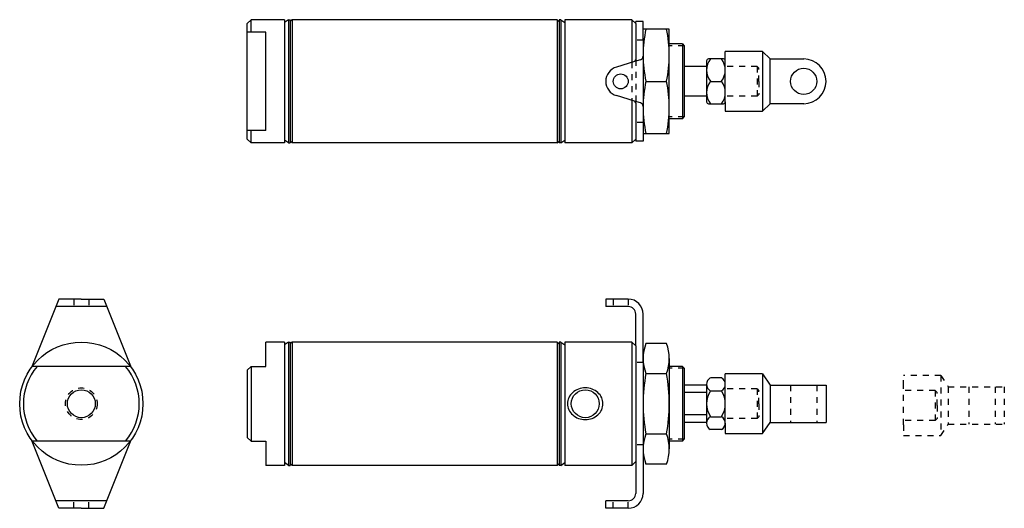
# Model space of a CAD drawing. Extents: x 20.7 to 37.2, y 3 to 11.2.
import ezdxf

# ---------------------------------------------------------------- set-up
doc = ezdxf.new("R2010")
doc.units = 0
doc.header["$LTSCALE"] = 0.25
doc.header["$MEASUREMENT"] = 0
doc.linetypes.add('HIDDEN', pattern=[0.375, 0.25, -0.125])
doc.layers.get('0').update_dxf_attribs({"linetype": 'CONTINUOUS'})

msp = doc.modelspace()

# ---------------------------------------------------------------- linework, layer by layer
for p, q in [((24.53, 11.142), (24.592, 11.205)), ((24.53, 9.205), (24.53, 11.142)), ((24.842, 11.205), (24.592, 11.205)), ((24.592, 10.994), (24.592, 11.205)), ((25.155, 11.205), (24.842, 11.205)), ((25.155, 11.205), (25.155, 9.142)), ((25.217, 11.205), (25.155, 11.158)), ((25.217, 11.205), (25.217, 9.142)), ((25.217, 11.205), (25.249, 11.205)), ((25.249, 11.205), (25.249, 9.142)), ((25.28, 11.205), (25.249, 11.173)), ((25.28, 11.205), (25.28, 9.142)), ((29.717, 11.205), (25.28, 11.205)), ((29.717, 11.205), (29.749, 11.173)), ((29.717, 11.205), (29.717, 9.142)), ((29.78, 11.205), (29.749, 11.205)), ((29.749, 11.205), (29.749, 9.142)), ((29.78, 11.205), (29.842, 11.158)), ((29.78, 11.205), (29.78, 9.142)), ((29.842, 11.205), (29.842, 9.142)), ((30.967, 11.205), (29.842, 11.205)), ((30.967, 11.205), (30.967, 10.492)), ((31.03, 11.142), (30.967, 11.205)), ((31.155, 11.173), (31.03, 11.173)), ((31.03, 11.142), (31.03, 11.173)), ((31.03, 11.142), (31.03, 10.534)), ((31.155, 10.861), (31.155, 11.173)), ((31.592, 11.048), (31.155, 11.048)), ((31.592, 10.173), (31.592, 11.048)), ((24.842, 10.994), (24.53, 10.994)), ((24.842, 9.353), (24.842, 10.994)), ((31.155, 10.861), (31.155, 10.595)), ((31.811, 10.798), (31.592, 10.798)), ((31.811, 10.798), (31.811, 9.548)), ((31.811, 10.798), (31.842, 10.767)), ((31.842, 10.767), (31.842, 9.58)), ((31.155, 10.595), (31.155, 9.752)), ((32.499, 10.548), (32.249, 10.548)), ((32.53, 10.517), (32.53, 10.673)), ((33.155, 10.673), (32.53, 10.673)), ((33.155, 10.673), (33.155, 9.673)), ((33.28, 10.548), (33.155, 10.673)), ((33.28, 10.548), (33.842, 10.548)), ((33.28, 9.798), (33.28, 10.548)), ((31.008, 10.504), (30.707, 10.413)), ((31.111, 10.535), (31.008, 10.504)), ((32.217, 10.423), (31.842, 10.423)), ((32.217, 10.517), (32.217, 9.83)), ((32.53, 10.173), (32.53, 10.517)), ((31.202, 10.173), (31.546, 10.173)), ((31.592, 9.298), (31.592, 10.173)), ((32.28, 10.173), (32.467, 10.173)), ((32.53, 9.83), (32.53, 10.173)), ((31.008, 9.843), (30.707, 9.934)), ((32.217, 9.923), (31.842, 9.923)), ((30.967, 9.855), (30.967, 9.142)), ((31.111, 9.812), (31.008, 9.843)), ((31.03, 9.813), (31.03, 9.205)), ((31.155, 9.752), (31.155, 9.486)), ((32.249, 9.798), (32.499, 9.798)), ((32.53, 9.83), (32.53, 9.673)), ((33.155, 9.673), (33.28, 9.798)), ((33.842, 9.798), (33.28, 9.798)), ((31.811, 9.548), (31.842, 9.58)), ((32.53, 9.673), (33.155, 9.673)), ((31.155, 9.486), (31.155, 9.173)), ((31.811, 9.548), (31.592, 9.548)), ((24.842, 9.353), (24.53, 9.353)), ((24.592, 9.142), (24.592, 9.353)), ((31.155, 9.298), (31.592, 9.298)), ((24.53, 9.205), (24.592, 9.142)), ((24.842, 9.142), (24.592, 9.142)), ((25.155, 9.142), (24.842, 9.142)), ((25.217, 9.142), (25.155, 9.189)), ((25.217, 9.142), (25.249, 9.142)), ((25.28, 9.142), (25.249, 9.173)), ((29.717, 9.142), (25.28, 9.142)), ((29.717, 9.142), (29.749, 9.173)), ((29.78, 9.142), (29.749, 9.142)), ((29.78, 9.142), (29.842, 9.189)), ((29.78, 9.142), (29.842, 9.189)), ((30.967, 9.142), (29.842, 9.142)), ((30.967, 9.142), (31.03, 9.205)), ((31.03, 9.205), (31.03, 9.173)), ((31.155, 9.173), (31.03, 9.173)), ((21.377, 6.529), (20.917, 5.385)), ((21.752, 6.529), (21.377, 6.529)), ((21.752, 6.529), (22.127, 6.529)), ((22.127, 6.529), (22.586, 5.385)), ((30.53, 6.529), (30.53, 6.404)), ((30.905, 6.529), (30.53, 6.529)), ((30.905, 6.404), (30.53, 6.404)), ((31.03, 5.747), (31.03, 6.279)), ((31.155, 5.466), (31.155, 6.279)), ((24.842, 5.404), (24.842, 5.81)), ((25.155, 5.81), (24.842, 5.81)), ((25.217, 5.81), (25.155, 5.763)), ((25.155, 5.81), (25.155, 3.747)), ((25.217, 5.81), (25.249, 5.81)), ((25.217, 5.81), (25.217, 3.747)), ((25.28, 5.81), (25.249, 5.779)), ((25.249, 5.81), (25.249, 3.747)), ((29.717, 5.81), (25.28, 5.81)), ((25.28, 5.81), (25.28, 3.747)), ((29.717, 5.81), (29.717, 3.747)), ((29.717, 5.81), (29.749, 5.779)), ((29.749, 5.81), (29.749, 3.747)), ((29.78, 5.81), (29.749, 5.81)), ((29.78, 5.81), (29.78, 3.747)), ((29.78, 5.81), (29.842, 5.763)), ((30.967, 5.81), (29.842, 5.81)), ((29.842, 5.81), (29.842, 3.747)), ((31.03, 5.747), (30.967, 5.81)), ((30.967, 5.81), (30.967, 3.747)), ((31.546, 5.789), (31.202, 5.789)), ((31.03, 5.747), (31.03, 3.81)), ((31.155, 5.466), (31.155, 4.091)), ((31.592, 5.536), (31.592, 4.021)), ((22.572, 5.404), (20.931, 5.404)), ((24.592, 5.404), (24.53, 5.341)), ((24.53, 5.341), (24.53, 4.216)), ((24.592, 5.404), (24.842, 5.404)), ((24.592, 5.404), (24.592, 4.154)), ((31.202, 5.284), (31.546, 5.284)), ((31.811, 5.404), (31.592, 5.404)), ((31.842, 5.372), (31.811, 5.404)), ((31.811, 5.404), (31.811, 4.154)), ((31.842, 5.372), (31.842, 4.185)), ((32.53, 5.103), (32.53, 5.279)), ((33.155, 5.279), (32.53, 5.279)), ((33.155, 5.279), (33.28, 5.091)), ((33.155, 5.279), (33.155, 4.279)), ((32.467, 5.212), (32.28, 5.212)), ((32.217, 5.091), (31.842, 5.091)), ((32.217, 4.966), (31.842, 4.966)), ((32.217, 5.091), (32.217, 4.466)), ((32.28, 4.995), (32.467, 4.995)), ((32.53, 4.454), (32.53, 5.103)), ((33.28, 5.091), (34.217, 5.091)), ((33.28, 5.091), (33.28, 4.466)), ((34.217, 5.091), (34.217, 4.466)), ((32.217, 4.591), (31.842, 4.591)), ((32.217, 4.466), (31.842, 4.466)), ((32.28, 4.562), (32.467, 4.562)), ((32.53, 4.454), (32.53, 4.279)), ((33.155, 4.279), (33.28, 4.466)), ((33.28, 4.466), (34.217, 4.466)), ((32.467, 4.346), (32.28, 4.346)), ((21.377, 3.029), (20.917, 4.172)), ((22.572, 4.154), (20.931, 4.154)), ((22.127, 3.029), (22.586, 4.172)), ((24.53, 4.216), (24.592, 4.154)), ((24.592, 4.154), (24.842, 4.154)), ((24.842, 4.154), (24.842, 3.747)), ((31.202, 4.273), (31.546, 4.273)), ((31.811, 4.154), (31.592, 4.154)), ((31.811, 4.154), (31.842, 4.185)), ((32.53, 4.279), (33.155, 4.279)), ((31.155, 4.091), (31.155, 3.279)), ((25.217, 3.747), (25.155, 3.794)), ((29.78, 3.747), (29.842, 3.794)), ((29.78, 3.747), (29.842, 3.794)), ((30.967, 3.747), (31.03, 3.81)), ((31.03, 3.81), (31.03, 3.279)), ((25.155, 3.747), (24.842, 3.747)), ((25.217, 3.747), (25.249, 3.747)), ((25.28, 3.747), (25.249, 3.779)), ((29.717, 3.747), (25.28, 3.747)), ((29.717, 3.747), (29.749, 3.779)), ((29.78, 3.747), (29.749, 3.747)), ((30.967, 3.747), (29.842, 3.747)), ((31.546, 3.768), (31.202, 3.768)), ((30.905, 3.154), (30.53, 3.154)), ((30.53, 3.029), (30.53, 3.154)), ((21.752, 3.029), (21.377, 3.029)), ((21.752, 3.029), (22.127, 3.029)), ((30.905, 3.029), (30.53, 3.029))]:
    msp.add_line(p, q)
at = {"linetype": 'HIDDEN'}
for p, q in [((31.155, 10.861), (31.03, 10.861)), ((31.842, 10.767), (31.592, 10.767)), ((30.967, 10.492), (30.967, 9.855)), ((31.03, 10.534), (31.03, 9.813)), ((33.061, 10.423), (32.53, 10.423)), ((33.061, 10.423), (33.061, 9.923)), ((33.061, 10.423), (33.092, 10.392)), ((33.092, 10.173), (33.092, 10.392)), ((33.092, 10.173), (33.092, 9.955)), ((33.061, 9.923), (32.53, 9.923)), ((33.061, 9.923), (33.092, 9.955)), ((31.842, 9.58), (31.592, 9.58)), ((31.155, 9.486), (31.03, 9.486)), ((21.627, 6.529), (21.627, 6.404)), ((21.877, 6.529), (21.877, 6.404)), ((30.655, 6.529), (30.655, 6.404)), ((30.905, 6.529), (30.905, 6.404)), ((31.155, 5.466), (31.03, 5.466)), ((31.842, 5.372), (31.592, 5.372)), ((35.512, 5.074), (35.512, 5.249)), ((36.137, 5.249), (35.512, 5.249)), ((36.137, 5.249), (36.262, 5.062)), ((36.137, 5.249), (36.137, 4.249)), ((33.061, 5.029), (32.53, 5.029)), ((33.061, 5.029), (33.061, 4.529)), ((33.061, 5.029), (33.092, 4.997)), ((33.092, 4.779), (33.092, 4.997)), ((33.624, 5.091), (33.624, 4.466)), ((34.061, 5.091), (34.061, 4.466)), ((35.512, 4.425), (35.512, 5.074)), ((36.043, 4.999), (35.512, 4.999)), ((36.043, 4.999), (36.043, 4.499)), ((36.043, 4.999), (36.075, 4.968)), ((36.075, 4.749), (36.075, 4.968)), ((36.262, 5.062), (37.2, 5.062)), ((36.262, 5.062), (36.262, 4.437)), ((36.606, 5.062), (36.606, 4.437)), ((37.044, 5.062), (37.044, 4.437)), ((37.2, 5.062), (37.2, 4.437)), ((33.092, 4.779), (33.092, 4.56)), ((36.075, 4.749), (36.075, 4.531)), ((33.061, 4.529), (32.53, 4.529)), ((33.061, 4.529), (33.092, 4.56)), ((36.043, 4.499), (35.512, 4.499)), ((36.043, 4.499), (36.075, 4.531)), ((35.512, 4.425), (35.512, 4.249)), ((36.137, 4.249), (36.262, 4.437)), ((36.262, 4.437), (37.2, 4.437)), ((31.842, 4.185), (31.592, 4.185)), ((35.512, 4.249), (36.137, 4.249)), ((31.155, 4.091), (31.03, 4.091)), ((21.627, 3.029), (21.627, 3.154)), ((21.877, 3.029), (21.877, 3.154)), ((30.655, 3.029), (30.655, 3.154)), ((30.905, 3.029), (30.905, 3.154))]:
    msp.add_line(p, q, dxfattribs=at)
at = {"linetype": 'Continuous'}
for p, q in [((22.177, 6.404), (21.326, 6.404)), ((22.177, 3.154), (21.326, 3.154))]:
    msp.add_line(p, q, dxfattribs=at)
msp.add_lwpolyline([(30.483, 4.779, 0.108818), (30.461, 4.879, 0.102186), (30.396, 4.966, 0.094021), (30.301, 5.024, 0.088963), (30.186, 5.044, 0.088963), (30.071, 5.024, 0.094021), (29.976, 4.966, 0.102186), (29.911, 4.879, 0.108818), (29.889, 4.779, 0.108818), (29.911, 4.678, 0.102186), (29.976, 4.591, 0.094021), (30.071, 4.534, 0.088963), (30.186, 4.513, 0.088963), (30.301, 4.534, 0.094021), (30.396, 4.591, 0.102186), (30.461, 4.678, 0.108818)], format="xyb", close=True)
for centre, radius in [((33.842, 10.173), 0.219), ((30.78, 10.173), 0.125), ((21.752, 4.779), 1.031), ((21.752, 4.779), 0.234), ((30.186, 4.779), 0.234)]:
    msp.add_circle(centre, radius)
at = {"linetype": 'HIDDEN'}
msp.add_circle((21.752, 4.779), 0.266, dxfattribs=at)
for centre, radius, start, end in [((33.22, 10.611), 2.065, 167.769, 192.231), ((29.527, 10.611), 2.065, 347.769, 12.231), ((31.092, 10.595), 0.0625, 286.8745, 0), ((32.249, 10.517), 0.0312, 90, 180), ((32.53, 10.361), 0.312, 143.1301, 216.8699), ((32.217, 10.361), 0.312, 323.1301, 36.8699), ((32.499, 10.517), 0.0312, 0, 90), ((33.842, 10.173), 0.375, 270, 90), ((30.78, 10.173), 0.25, 106.8745, 253.1255), ((30.999, 10.534), 0.0312, 286.8745, 0), ((33.22, 9.736), 2.065, 167.769, 192.231), ((29.527, 9.736), 2.065, 347.769, 12.231), ((32.53, 9.986), 0.313, 143.1301, 216.8699), ((32.217, 9.986), 0.313, 323.1301, 36.8699), ((30.999, 9.813), 0.0312, 0, 73.1255), ((31.092, 9.752), 0.0625, 0, 73.1255), ((32.249, 9.83), 0.0312, 180, 270), ((32.499, 9.83), 0.0312, 270, 0), ((30.905, 6.279), 0.25, 0, 90), ((30.905, 6.279), 0.125, 0, 90), ((31.859, 5.536), 0.704, 158.9737, 201.0263), ((30.888, 5.536), 0.704, 338.9737, 21.0263), ((21.752, 4.779), 0.969, 139.8222, 220.1778), ((21.752, 4.779), 0.969, 319.8222, 40.1778), ((33.901, 4.779), 2.746, 169.3976, 190.6024), ((28.847, 4.779), 2.746, 349.3976, 10.6024), ((32.342, 5.103), 0.125, 120, 240), ((32.405, 5.103), 0.125, 300, 60), ((32.624, 4.779), 0.406, 147.7958, 212.2042), ((32.124, 4.779), 0.406, 327.7958, 32.2042), ((32.342, 4.454), 0.125, 120, 240), ((32.405, 4.454), 0.125, 300, 60), ((31.859, 4.021), 0.704, 158.9737, 201.0263), ((30.888, 4.021), 0.704, 338.9737, 21.0263), ((30.905, 3.279), 0.125, 270, 0), ((30.905, 3.279), 0.25, 270, 0)]:
    msp.add_arc(centre, radius, start, end)

doc.saveas('drawing.dxf')
